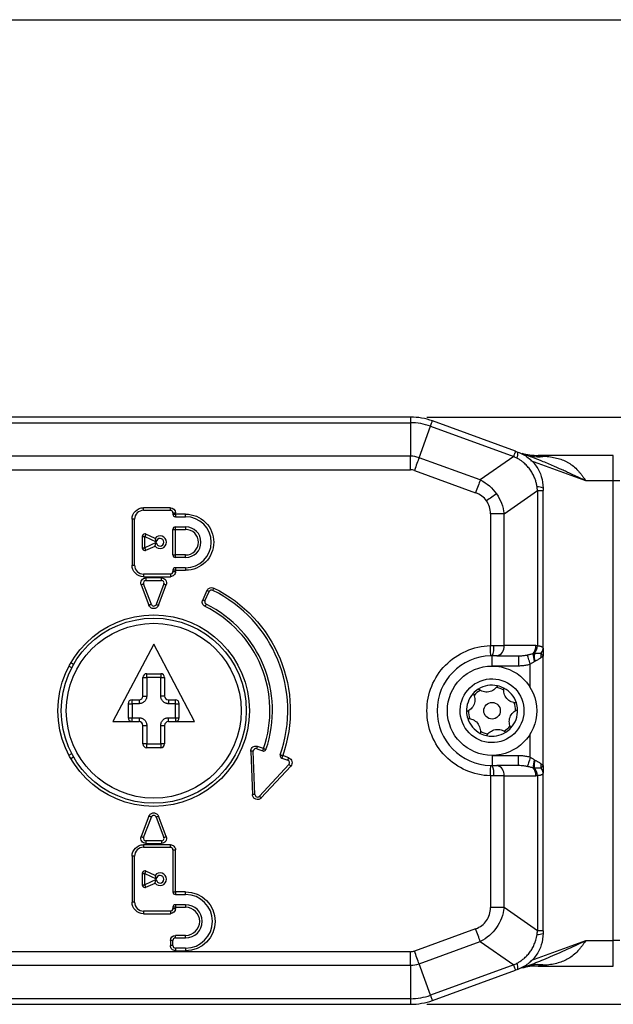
# Model space of a CAD drawing. Header units: millimetres. Extents: x 0 to 559, y 0 to 432.
# Tile 7 of 23: x 140 to 186, y 355 to 432. Entities that reach past the tile are written whole.
import ezdxf

# ---------------------------------------------------------------- set-up
doc = ezdxf.new("R2010")
doc.units = ezdxf.units.MM
doc.layers.add('DIMENSIONS', color=140, linetype='Continuous', lineweight=25)
doc.styles.add('SLDTEXTSTYLE0', font='TXT', dxfattribs={"width": 0.75})
doc.dimstyles.new('SLDDIMSTYLE0', dxfattribs={"dimtxt": 5.5, "dimasz": 3.81, "dimexe": 0, "dimexo": 0.0625, "dimgap": 1.375, "dimtad": 0, "dimtih": 1, "dimtoh": 1, "dimdec": 1, "dimrnd": 1e-09, "dimzin": 4, "dimdsep": 46, "dimtxsty": 'SLDTEXTSTYLE0', "dimsah": 1, "dimcen": 0.09, "dimadec": 0, "dimazin": 1, "dimtfac": 1, "dimtdec": 1, "dimtofl": 0, "dimtmove": 0, "dimatfit": 3, "dimfxl": 0, "dimfrac": 2, "dimtolj": 1, "dimtzin": 12, "dimarcsym": 0})

# ---------------------------------------------------------------- blocks, each defined once
blk = doc.blocks.new('_D_7')
at = {"layer": 'DIMENSIONS'}
for p, q in [((171.393, 400.666), (298.751, 400.666)), ((295.576, 400.666), (295.576, 386.704)), ((288.464, 378.475), (286.788, 378.475)), ((286.788, 378.475), (286.788, 369.744)), ((302.687, 378.475), (304.363, 378.475)), ((304.363, 378.475), (304.363, 369.744)), ((286.788, 369.744), (288.464, 369.744)), ((304.363, 369.744), (302.687, 369.744)), ((295.576, 354.666), (295.576, 368.627)), ((171.393, 354.666), (298.751, 354.666))]:
    blk.add_line(p, q, dxfattribs=at)
for points in [[(295.576, 400.666), (294.989, 396.856), (296.162, 396.856)], [(295.576, 354.666), (296.162, 358.476), (294.989, 358.476)]]:
    blk.add_solid(points, dxfattribs=at)
at = {"layer": 'DIMENSIONS', "char_height": 5.5, "attachment_point": 1, "style": 'SLDTEXTSTYLE0'}
for s, insert in [('46.0', (288.464, 386.682)), ('1.81', (288.464, 376.834))]:
    blk.add_mtext(s, dxfattribs=dict(at, insert=insert))

msp = doc.modelspace()

# ---------------------------------------------------------------- linework, layer by layer
at = {"color": 7, "linetype": 'Continuous'}
msp.add_line((0, 431.8), (558.8, 431.8), dxfattribs=at)
for p, q in [((170.123, 400.666), (76.364, 400.666)), ((170.123, 400.666), (170.123, 400.226)), ((178.354, 397.99), (171.833, 400.364)), ((76.594, 400.226), (170.123, 400.226)), ((170.123, 400.226), (170.123, 397.605)), ((170.786, 397.488), (171.683, 399.951)), ((171.683, 399.951), (178.204, 397.578)), ((170.123, 397.605), (135.883, 397.605)), ((170.123, 396.544), (170.123, 397.605)), ((175.583, 395.742), (170.786, 397.488)), ((178.204, 397.578), (175.583, 395.742)), ((186.004, 397.666), (180.128, 397.666)), ((186.004, 395.666), (186.004, 397.666)), ((136.978, 396.544), (170.123, 396.544)), ((170.423, 396.491), (175.22, 394.745)), ((183.865, 395.666), (179.551, 397.236)), ((186.004, 395.666), (183.865, 395.666)), ((186.004, 359.666), (186.004, 395.666)), ((186.504, 395.666), (186.004, 395.666)), ((177.444, 393.084), (180.065, 394.92)), ((180.065, 394.92), (180.065, 382.756)), ((180.065, 394.92), (180.504, 394.92)), ((180.504, 382.525), (180.504, 394.92)), ((151.304, 393.566), (149.204, 393.566)), ((149.204, 393.366), (149.204, 393.566)), ((151.304, 393.366), (151.304, 393.566)), ((148.304, 392.666), (148.304, 389.066)), ((148.504, 392.666), (148.304, 392.666)), ((148.504, 389.066), (148.504, 392.666)), ((149.204, 393.366), (151.304, 393.366)), ((151.504, 393.166), (151.504, 393.066)), ((151.504, 393.166), (151.704, 393.166)), ((151.504, 393.066), (151.704, 393.066)), ((151.704, 393.066), (151.704, 393.166)), ((152.504, 393.066), (151.704, 393.066)), ((151.704, 393.066), (151.704, 392.866)), ((151.704, 392.866), (152.504, 392.866)), ((152.504, 392.866), (152.504, 393.066)), ((176.383, 393.084), (176.383, 382.764)), ((177.444, 393.084), (176.383, 393.084)), ((177.444, 382.766), (177.444, 393.084)), ((151.504, 389.866), (151.504, 391.866)), ((151.504, 391.866), (151.704, 391.866)), ((151.704, 392.066), (152.504, 392.066)), ((151.704, 391.866), (151.704, 392.066)), ((151.704, 389.866), (151.704, 391.866)), ((151.704, 391.866), (152.504, 391.866)), ((152.504, 392.066), (152.504, 391.866)), ((149.104, 391.316), (149.304, 391.316)), ((149.104, 391.316), (149.104, 390.416)), ((149.304, 390.416), (149.304, 391.316)), ((149.304, 391.316), (150.206, 390.895)), ((150.103, 391.164), (149.389, 391.497)), ((149.104, 390.416), (149.304, 390.416)), ((150.206, 390.836), (149.304, 390.416)), ((149.389, 390.234), (150.103, 390.567)), ((151.504, 389.866), (151.704, 389.866)), ((152.504, 389.866), (151.704, 389.866)), ((151.704, 389.666), (151.704, 389.866)), ((152.504, 389.666), (151.704, 389.666)), ((152.504, 389.666), (152.504, 389.866)), ((148.304, 389.066), (148.504, 389.066)), ((151.704, 388.866), (151.704, 388.666)), ((152.504, 388.866), (151.704, 388.866)), ((152.504, 388.866), (152.504, 388.666)), ((151.304, 388.366), (149.204, 388.366)), ((149.204, 388.366), (149.204, 388.166)), ((149.204, 388.166), (151.304, 388.166)), ((150.614, 388.066), (149.395, 388.066)), ((149.395, 388.066), (149.395, 387.866)), ((150.614, 387.866), (150.614, 388.066)), ((151.304, 388.366), (151.304, 388.166)), ((151.504, 388.666), (151.504, 388.566)), ((151.704, 388.666), (151.504, 388.666)), ((151.504, 388.566), (151.704, 388.566)), ((151.704, 388.566), (151.704, 388.666)), ((151.704, 388.666), (152.504, 388.666)), ((149.021, 387.523), (149.631, 385.923)), ((149.817, 385.994), (149.208, 387.594)), ((149.395, 387.866), (150.614, 387.866)), ((150.801, 387.594), (150.191, 385.994)), ((150.378, 385.923), (150.988, 387.523)), ((154.175, 387.083), (153.837, 386.358)), ((154.018, 386.274), (154.357, 386.999)), ((150.004, 382.866), (146.804, 376.816)), ((153.204, 376.816), (150.004, 382.866)), ((176.643, 382.766), (177.444, 382.766)), ((179.939, 382.766), (177.444, 382.766)), ((176.504, 381.166), (176.504, 381.966)), ((176.878, 381.966), (178.573, 381.966)), ((178.573, 381.966), (178.573, 381.166)), ((180.504, 373.366), (180.504, 381.966)), ((143.581, 381.028), (143.364, 381.153)), ((143.726, 381.291), (143.509, 381.416)), ((178.573, 381.166), (176.504, 381.166)), ((179.504, 379.468), (179.504, 381.307)), ((149.454, 380.566), (150.554, 380.566)), ((149.454, 380.266), (149.454, 380.566)), ((150.554, 380.566), (150.554, 380.266)), ((149.154, 378.816), (149.154, 380.266)), ((149.154, 380.266), (149.454, 380.266)), ((149.454, 380.266), (149.454, 378.816)), ((150.554, 380.266), (149.454, 380.266)), ((150.554, 380.266), (150.854, 380.266)), ((150.554, 378.816), (150.554, 380.266)), ((150.854, 380.266), (150.854, 378.816)), ((149.154, 378.816), (149.454, 378.816)), ((150.854, 378.816), (150.554, 378.816)), ((148.004, 378.216), (148.004, 377.116)), ((148.004, 378.216), (148.304, 378.216)), ((148.304, 378.516), (148.854, 378.516)), ((148.304, 378.216), (148.304, 378.516)), ((148.854, 378.216), (148.304, 378.216)), ((148.304, 378.216), (148.304, 377.116)), ((148.854, 378.516), (148.854, 378.216)), ((151.154, 378.516), (151.704, 378.516)), ((151.154, 378.516), (151.154, 378.216)), ((151.704, 378.216), (151.154, 378.216)), ((151.704, 378.216), (151.704, 378.516)), ((151.704, 378.216), (152.004, 378.216)), ((151.704, 377.116), (151.704, 378.216)), ((152.004, 377.116), (152.004, 378.216)), ((146.804, 376.816), (148.854, 376.816)), ((148.004, 377.116), (148.304, 377.116)), ((148.304, 376.816), (148.304, 377.116)), ((148.304, 377.116), (148.854, 377.116)), ((148.854, 377.116), (148.854, 376.816)), ((149.154, 375.066), (149.154, 376.516)), ((149.154, 376.516), (149.454, 376.516)), ((149.454, 376.516), (149.454, 375.066)), ((150.554, 376.516), (150.854, 376.516)), ((150.554, 375.066), (150.554, 376.516)), ((150.854, 376.516), (150.854, 375.066)), ((151.154, 376.816), (151.154, 377.116)), ((151.154, 377.116), (151.704, 377.116)), ((151.154, 376.816), (153.204, 376.816)), ((151.704, 377.116), (151.704, 376.816)), ((151.704, 377.116), (152.004, 377.116)), ((179.504, 374.024), (179.504, 375.863)), ((149.454, 375.066), (149.154, 375.066)), ((149.454, 374.766), (149.454, 375.066)), ((149.454, 375.066), (150.554, 375.066)), ((150.854, 375.066), (150.554, 375.066)), ((150.554, 375.066), (150.554, 374.766)), ((158.608, 374.702), (158.141, 374.874)), ((143.364, 374.178), (143.581, 374.303)), ((150.554, 374.766), (149.454, 374.766)), ((157.603, 374.483), (157.735, 371.089)), ((157.935, 371.097), (157.803, 374.491)), ((158.072, 374.686), (158.539, 374.514)), ((160.58, 373.973), (160.109, 374.147)), ((176.504, 374.166), (176.504, 373.366)), ((176.504, 374.166), (178.573, 374.166)), ((178.573, 373.366), (178.573, 374.166)), ((143.509, 373.916), (143.726, 374.041)), ((160.588, 373.462), (158.282, 370.969)), ((160.04, 373.96), (160.511, 373.786)), ((178.573, 373.366), (176.878, 373.366)), ((158.429, 370.833), (160.735, 373.327)), ((176.383, 372.567), (176.383, 362.247)), ((177.444, 372.566), (176.643, 372.566)), ((177.444, 362.247), (177.444, 372.566)), ((177.444, 372.566), (179.939, 372.566)), ((180.065, 372.576), (180.065, 360.411)), ((180.504, 360.411), (180.504, 372.806)), ((149.631, 369.408), (149.021, 367.808)), ((149.208, 367.737), (149.817, 369.337)), ((150.191, 369.337), (150.801, 367.737)), ((150.988, 367.808), (150.378, 369.408)), ((151.304, 367.166), (149.204, 367.166)), ((149.204, 367.166), (149.204, 366.966)), ((149.395, 367.466), (149.395, 367.266)), ((150.614, 367.466), (149.395, 367.466)), ((149.395, 367.266), (150.614, 367.266)), ((150.614, 367.466), (150.614, 367.266)), ((151.304, 366.966), (151.304, 367.166)), ((149.204, 366.966), (151.304, 366.966)), ((151.504, 366.766), (151.504, 363.466)), ((151.504, 366.766), (151.704, 366.766)), ((151.704, 363.466), (151.704, 366.766)), ((148.304, 366.266), (148.304, 362.666)), ((148.504, 366.266), (148.304, 366.266)), ((148.504, 362.666), (148.504, 366.266)), ((149.104, 364.916), (149.104, 364.016)), ((149.104, 364.916), (149.304, 364.916)), ((149.304, 364.016), (149.304, 364.916)), ((149.304, 364.916), (150.206, 364.495)), ((150.103, 364.764), (149.389, 365.097)), ((150.206, 364.436), (149.304, 364.016)), ((149.389, 363.834), (150.103, 364.167)), ((149.104, 364.016), (149.304, 364.016)), ((151.504, 363.466), (151.704, 363.466)), ((152.504, 363.466), (151.704, 363.466)), ((151.704, 363.466), (151.704, 363.266)), ((152.504, 363.266), (152.504, 363.466)), ((148.504, 362.666), (148.304, 362.666)), ((151.704, 363.266), (152.504, 363.266)), ((151.304, 361.966), (149.204, 361.966)), ((149.204, 361.966), (149.204, 361.766)), ((149.204, 361.766), (151.304, 361.766)), ((151.304, 361.966), (151.304, 361.766)), ((151.504, 362.266), (151.504, 362.166)), ((151.704, 362.266), (151.504, 362.266)), ((151.504, 362.166), (151.704, 362.166)), ((152.504, 362.466), (151.704, 362.466)), ((151.704, 362.466), (151.704, 362.266)), ((151.704, 362.166), (151.704, 362.266)), ((151.704, 362.266), (152.504, 362.266)), ((152.504, 362.466), (152.504, 362.266)), ((177.444, 362.247), (176.383, 362.247)), ((180.065, 360.411), (177.444, 362.247)), ((175.22, 360.586), (170.423, 358.84)), ((180.504, 360.411), (180.065, 360.411)), ((151.304, 359.666), (151.304, 359.266)), ((151.504, 359.666), (151.304, 359.666)), ((151.504, 359.266), (151.504, 359.666)), ((152.504, 360.066), (151.704, 360.066)), ((151.704, 359.866), (151.704, 360.066)), ((151.704, 359.866), (152.504, 359.866)), ((152.504, 359.866), (152.504, 360.066)), ((170.786, 357.843), (175.583, 359.589)), ((175.583, 359.589), (178.204, 357.754)), ((179.551, 358.095), (183.865, 359.666)), ((183.865, 359.666), (186.004, 359.666)), ((186.004, 357.666), (186.004, 359.666)), ((186.504, 359.666), (186.004, 359.666)), ((170.123, 358.787), (136.978, 358.787)), ((151.504, 359.266), (151.304, 359.266)), ((151.704, 359.066), (151.704, 358.866)), ((152.504, 359.066), (151.704, 359.066)), ((151.704, 358.866), (152.504, 358.866)), ((152.504, 359.066), (152.504, 358.866)), ((170.123, 357.726), (170.123, 358.787)), ((135.883, 357.726), (170.123, 357.726)), ((170.123, 357.726), (170.123, 355.105)), ((171.683, 355.38), (170.786, 357.843)), ((178.204, 357.754), (171.683, 355.38)), ((171.833, 354.967), (178.354, 357.341)), ((180.128, 357.666), (186.004, 357.666)), ((170.123, 355.105), (76.594, 355.105)), ((170.123, 355.105), (170.123, 354.666)), ((76.364, 354.666), (170.123, 354.666))]:
    msp.add_line(p, q)
at = {"flags": 128}
for points in [[(171.683, 399.951), (171.716, 400.044), (171.746, 400.126), (171.772, 400.198), (171.794, 400.257), (171.811, 400.303), (171.823, 400.337), (171.83, 400.357), (171.833, 400.364)], [(170.786, 397.488), (170.749, 397.385), (170.708, 397.274), (170.665, 397.156), (170.62, 397.031), (170.572, 396.9), (170.523, 396.766), (170.474, 396.629), (170.423, 396.491)], [(178.204, 397.578), (178.238, 397.67), (178.268, 397.753), (178.294, 397.824), (178.315, 397.883), (178.332, 397.93), (178.344, 397.963), (178.352, 397.984), (178.354, 397.99)], [(175.583, 395.742), (175.545, 395.64), (175.505, 395.529), (175.462, 395.41), (175.416, 395.285), (175.369, 395.155), (175.32, 395.02), (175.27, 394.884), (175.22, 394.745)], [(176.858, 394.655), (176.774, 394.595), (176.684, 394.533), (176.59, 394.467), (176.493, 394.399), (176.392, 394.328), (176.289, 394.256), (176.184, 394.183), (176.079, 394.109)], [(149.389, 391.497), (149.387, 391.493), (149.382, 391.483), (149.375, 391.466), (149.364, 391.444), (149.351, 391.416), (149.337, 391.385), (149.321, 391.351), (149.304, 391.316)], [(149.389, 390.234), (149.387, 390.238), (149.382, 390.248), (149.375, 390.265), (149.364, 390.287), (149.351, 390.315), (149.337, 390.346), (149.321, 390.38), (149.304, 390.416)], [(149.208, 387.594), (149.204, 387.593), (149.193, 387.589), (149.176, 387.582), (149.153, 387.573), (149.125, 387.563), (149.092, 387.55), (149.057, 387.537), (149.021, 387.523)], [(150.801, 387.594), (150.805, 387.593), (150.815, 387.589), (150.832, 387.582), (150.856, 387.573), (150.884, 387.563), (150.916, 387.55), (150.951, 387.537), (150.988, 387.523)], [(154.626, 387.094), (154.627, 387.097), (154.632, 387.108), (154.641, 387.124), (154.652, 387.146), (154.665, 387.174), (154.68, 387.205), (154.697, 387.238), (154.714, 387.273)], [(154.357, 386.999), (154.353, 387), (154.343, 387.005), (154.326, 387.013), (154.303, 387.024), (154.276, 387.036), (154.245, 387.051), (154.211, 387.067), (154.175, 387.083)], [(149.817, 385.994), (149.814, 385.993), (149.803, 385.989), (149.786, 385.982), (149.763, 385.973), (149.734, 385.963), (149.702, 385.95), (149.667, 385.937), (149.631, 385.923)], [(150.191, 385.994), (150.195, 385.993), (150.205, 385.989), (150.223, 385.982), (150.246, 385.973), (150.274, 385.963), (150.307, 385.95), (150.342, 385.937), (150.378, 385.923)], [(153.837, 386.358), (153.872, 386.342), (153.906, 386.326), (153.938, 386.311), (153.965, 386.298), (153.988, 386.288), (154.005, 386.28), (154.015, 386.275), (154.018, 386.274)], [(154.111, 386.01), (154.11, 386.006), (154.105, 385.996), (154.096, 385.979), (154.085, 385.957), (154.072, 385.93), (154.057, 385.899), (154.04, 385.865), (154.023, 385.83)], [(176.402, 381.964), (176.402, 381.98), (176.401, 382.025), (176.399, 382.099), (176.396, 382.199), (176.394, 382.32), (176.39, 382.458), (176.387, 382.608), (176.383, 382.764)], [(179.504, 381.307), (179.466, 381.428), (179.428, 381.546), (179.392, 381.658), (179.359, 381.761), (179.33, 381.853), (179.305, 381.93), (179.286, 381.992), (179.272, 382.036)], [(158.072, 374.686), (158.073, 374.69), (158.077, 374.701), (158.084, 374.718), (158.092, 374.741), (158.103, 374.77), (158.115, 374.802), (158.128, 374.837), (158.141, 374.874)], [(157.803, 374.491), (157.799, 374.491), (157.788, 374.49), (157.769, 374.49), (157.744, 374.489), (157.714, 374.488), (157.679, 374.486), (157.642, 374.485), (157.603, 374.483)], [(158.539, 374.514), (158.54, 374.518), (158.544, 374.528), (158.551, 374.546), (158.559, 374.569), (158.57, 374.597), (158.582, 374.63), (158.595, 374.665), (158.608, 374.702)], [(158.608, 374.702), (158.645, 374.689), (158.68, 374.677), (158.713, 374.665), (158.742, 374.656), (158.765, 374.647), (158.783, 374.641), (158.794, 374.638), (158.797, 374.636)], [(159.92, 374.213), (159.924, 374.212), (159.935, 374.208), (159.952, 374.202), (159.976, 374.194), (160.004, 374.184), (160.037, 374.172), (160.073, 374.16), (160.109, 374.147)], [(160.109, 374.147), (160.096, 374.111), (160.083, 374.075), (160.071, 374.043), (160.06, 374.015), (160.052, 373.991), (160.045, 373.974), (160.041, 373.963), (160.04, 373.96)], [(160.511, 373.786), (160.512, 373.789), (160.516, 373.8), (160.523, 373.817), (160.531, 373.841), (160.542, 373.869), (160.554, 373.902), (160.567, 373.937), (160.58, 373.973)], [(160.588, 373.462), (160.591, 373.46), (160.6, 373.452), (160.613, 373.439), (160.631, 373.423), (160.654, 373.402), (160.679, 373.378), (160.707, 373.353), (160.735, 373.327)], [(176.383, 372.567), (176.387, 372.723), (176.39, 372.873), (176.394, 373.011), (176.396, 373.133), (176.399, 373.232), (176.401, 373.306), (176.402, 373.351), (176.402, 373.367)], [(179.504, 374.024), (179.466, 373.903), (179.428, 373.785), (179.392, 373.673), (179.359, 373.57), (179.33, 373.479), (179.305, 373.401), (179.286, 373.339), (179.272, 373.295)], [(157.935, 371.097), (157.931, 371.096), (157.92, 371.096), (157.901, 371.095), (157.877, 371.094), (157.846, 371.093), (157.812, 371.092), (157.774, 371.09), (157.735, 371.089)], [(158.282, 370.969), (158.285, 370.966), (158.293, 370.958), (158.306, 370.946), (158.325, 370.929), (158.347, 370.908), (158.372, 370.885), (158.4, 370.859), (158.429, 370.833)], [(149.817, 369.337), (149.814, 369.338), (149.803, 369.342), (149.786, 369.349), (149.763, 369.358), (149.734, 369.368), (149.702, 369.381), (149.667, 369.394), (149.631, 369.408)], [(150.191, 369.337), (150.195, 369.338), (150.205, 369.342), (150.223, 369.349), (150.246, 369.358), (150.274, 369.368), (150.307, 369.381), (150.342, 369.394), (150.378, 369.408)], [(149.021, 367.808), (149.057, 367.794), (149.092, 367.781), (149.125, 367.768), (149.153, 367.758), (149.176, 367.749), (149.193, 367.742), (149.204, 367.738), (149.208, 367.737)], [(150.801, 367.737), (150.805, 367.738), (150.815, 367.742), (150.832, 367.749), (150.856, 367.758), (150.884, 367.768), (150.916, 367.781), (150.951, 367.794), (150.988, 367.808)], [(149.304, 364.916), (149.321, 364.951), (149.337, 364.985), (149.351, 365.016), (149.364, 365.044), (149.375, 365.066), (149.382, 365.083), (149.387, 365.093), (149.389, 365.097)], [(149.389, 363.834), (149.387, 363.838), (149.382, 363.848), (149.375, 363.865), (149.364, 363.887), (149.351, 363.915), (149.337, 363.946), (149.321, 363.98), (149.304, 364.016)], [(175.583, 359.589), (175.545, 359.691), (175.505, 359.803), (175.462, 359.921), (175.416, 360.046), (175.369, 360.177), (175.32, 360.311), (175.27, 360.448), (175.22, 360.586)], [(170.786, 357.843), (170.749, 357.946), (170.708, 358.057), (170.665, 358.175), (170.62, 358.3), (170.572, 358.431), (170.523, 358.565), (170.474, 358.702), (170.423, 358.84)], [(178.354, 357.341), (178.352, 357.347), (178.344, 357.368), (178.332, 357.401), (178.315, 357.448), (178.294, 357.507), (178.268, 357.578), (178.238, 357.661), (178.204, 357.754)], [(171.683, 355.38), (171.716, 355.287), (171.746, 355.205), (171.772, 355.134), (171.794, 355.074), (171.811, 355.028), (171.823, 354.994), (171.83, 354.974), (171.833, 354.967)]]:
    msp.add_lwpolyline(points, dxfattribs=at)
for centre, radius in [((150.004, 377.666), 7.5), ((150.004, 377.666), 7.25), ((150.004, 377.666), 6.85), ((176.504, 377.666), 3.5), ((176.504, 377.666), 0.65)]:
    msp.add_circle(centre, radius)
for centre, radius, start, end in [((170.123, 395.666), 5, 70, 90), ((170.123, 395.666), 4.561, 70, 90), ((170.123, 395.666), 1.939, 70, 90), ((177.562, 397.842), 0.972, 336.32989, 4.99832), ((180.128, 402.666), 5, 254.97555, 270), ((180.139, 400.95), 3.392, 250.26668, 279.5849), ((180.094, 394.227), 0.972, 65.00168, 93.66996), ((149.204, 392.666), 0.7, 90, 180), ((151.304, 393.166), 0.2, 0, 90), ((151.704, 393.066), 0.2, 180, 270), ((152.504, 390.866), 2, 270, 90), ((151.704, 391.866), 0.2, 90, 180), ((152.504, 390.866), 1.2, 270, 90), ((149.304, 391.316), 0.2, 90, 180), ((149.304, 391.316), 0.2, 65, 90), ((150.504, 390.866), 0.5, 216.61844, 143.38156), ((149.304, 390.416), 0.2, 180, 270), ((149.304, 390.416), 0.2, 270, 295), ((151.704, 389.866), 0.2, 180, 270), ((149.204, 389.066), 0.7, 180, 270), ((151.704, 388.666), 0.2, 90, 180), ((151.304, 388.566), 0.2, 270, 0), ((149.395, 387.666), 0.2, 90, 200.86154), ((150.614, 387.666), 0.2, 339.13846, 90), ((154.538, 386.914), 0.2, 63.88739, 155), ((150.004, 377.666), 10.5, 340.80302, 63.88739), ((150.004, 386.066), 0.2, 200.86154, 339.13846), ((154.2, 386.189), 0.2, 155, 243.79368), ((150.004, 377.666), 9.3, 340.99136, 63.79368), ((175.385, 382.572), 1.273, 331.56829, 8.76669), ((176.737, 382.666), 0.714, 281.4217, 8.04949), ((178.987, 382.741), 0.952, 320.91208, 1.50136), ((179.045, 382.82), 1.022, 318.46575, 356.38968), ((179.059, 382.823), 1.02, 318.15794, 356.14794), ((176.504, 377.666), 4.3, 91.3631, 268.6369), ((181.196, 382.05), 1.472, 176.46468, 201.28114), ((181.302, 381.924), 1.508, 171.67275, 195.18334), ((181.288, 381.92), 1.487, 171.3727, 195.15145), ((181.142, 381.954), 0.825, 164.75327, 189.57161), ((180.002, 382.537), 0.502, 313.2523, 358.66568), ((149.454, 380.266), 0.3, 90, 180), ((150.554, 380.266), 0.3, 0, 90), ((176.504, 377.666), 2, 77.7816, 122.44489), ((176.504, 377.666), 2, 62.44489, 77.7816), ((148.854, 378.816), 0.3, 270, 0), ((151.154, 378.816), 0.3, 180, 270), ((176.504, 377.666), 2, 137.7816, 182.44489), ((176.504, 377.666), 2, 122.44489, 137.7816), ((176.504, 377.666), 1.85, 120.46625, 139.76024), ((176.504, 377.666), 1.85, 60.46625, 79.76024), ((176.504, 377.666), 2, 17.7816, 62.44489), ((148.304, 378.216), 0.3, 90, 180), ((151.704, 378.216), 0.3, 0, 90), ((176.504, 377.666), 1.85, 0.46625, 19.76024), ((176.504, 377.666), 2, 2.44489, 17.7816), ((176.504, 377.666), 2, 182.44489, 197.7816), ((176.504, 377.666), 1.85, 180.46625, 199.76024), ((176.504, 377.666), 2, 317.7816, 2.44489), ((148.304, 377.116), 0.3, 180, 270), ((148.854, 376.516), 0.3, 0, 90), ((151.154, 376.516), 0.3, 90, 180), ((151.704, 377.116), 0.3, 270, 0), ((176.504, 377.666), 2, 197.7816, 242.44489), ((176.504, 377.666), 1.85, 300.46625, 319.76024), ((176.504, 377.666), 2, 242.44489, 257.7816), ((176.504, 377.666), 1.85, 240.46625, 259.76024), ((176.504, 377.666), 2, 257.7816, 302.44489), ((176.504, 377.666), 2, 302.44489, 317.7816), ((149.454, 375.066), 0.3, 180, 270), ((150.554, 375.066), 0.3, 270, 0), ((158.003, 374.499), 0.2, 69.73201, 182.23201), ((158.608, 374.702), 0.2, 249.73201, 270), ((158.608, 374.702), 0.2, 270, 340.99136), ((160.109, 374.147), 0.2, 160.80302, 249.73201), ((160.442, 373.598), 0.2, 317.23201, 69.73201), ((175.385, 372.76), 1.273, 351.23331, 28.43171), ((176.737, 372.666), 0.714, 351.95051, 78.5783), ((181.196, 373.282), 1.472, 158.71886, 183.53532), ((181.302, 373.408), 1.508, 164.81666, 188.32725), ((181.288, 373.411), 1.487, 164.84855, 188.6273), ((181.142, 373.377), 0.825, 170.42839, 195.24673), ((178.987, 372.591), 0.952, 358.49864, 39.08792), ((179.045, 372.511), 1.022, 3.61032, 41.53425), ((179.059, 372.508), 1.02, 3.85202, 41.84206), ((180.002, 372.794), 0.502, 1.33432, 46.7477), ((158.135, 371.104), 0.2, 182.23201, 317.23201), ((150.004, 369.266), 0.2, 20.86154, 159.13846), ((149.395, 367.666), 0.2, 159.13846, 270), ((150.614, 367.666), 0.2, 270, 20.86154), ((149.204, 366.266), 0.7, 90, 180), ((151.304, 366.766), 0.2, 0, 90), ((149.304, 364.916), 0.2, 90, 180), ((149.304, 364.916), 0.2, 65, 90), ((150.504, 364.466), 0.5, 216.61844, 143.38156), ((149.304, 364.016), 0.2, 180, 270), ((149.304, 364.016), 0.2, 270, 295), ((151.704, 363.466), 0.2, 180, 270), ((149.204, 362.666), 0.7, 180, 270), ((152.504, 361.166), 2.1, 270, 90), ((151.304, 362.166), 0.2, 270, 0), ((151.704, 362.266), 0.2, 90, 180), ((152.504, 361.166), 1.3, 270, 90), ((180.094, 361.105), 0.972, 266.33004, 294.99832), ((151.704, 359.666), 0.2, 90, 180), ((151.704, 359.266), 0.2, 180, 270), ((170.123, 359.666), 1.939, 270, 290), ((177.562, 357.489), 0.972, 355.00168, 23.67011), ((180.128, 352.666), 5, 90, 105.02516), ((180.139, 354.381), 3.392, 80.4153, 109.73326), ((170.123, 359.666), 4.561, 270, 290), ((170.123, 359.666), 5, 270, 290)]:
    msp.add_arc(centre, radius, start, end)
for points, knots in [([(178.452, 397.452), (178.411, 397.473), (178.328, 397.515), (178.245, 397.557), (178.204, 397.578)], [0, 0, 0, 0, 0.503039, 1, 1, 1, 1]), ([(180.032, 395.196), (180.025, 395.242), (180.012, 395.333), (179.983, 395.471), (179.947, 395.609), (179.903, 395.748), (179.828, 395.951), (179.705, 396.213), (179.517, 396.518), (179.294, 396.799), (179.068, 397.026), (178.852, 397.203), (178.656, 397.34), (178.52, 397.415), (178.452, 397.452)], [0, 0, 0, 0, 0.048138, 0.0972, 0.147262, 0.198392, 0.250659, 0.374598, 0.500445, 0.626259, 0.750188, 0.836359, 0.919522, 1, 1, 1, 1]), ([(178.53, 397.926), (178.82, 397.821), (179.086, 397.675), (179.574, 397.301), (179.786, 397.079), (180.05, 396.703), (180.129, 396.569), (180.263, 396.295), (180.32, 396.154), (180.457, 395.718), (180.504, 395.408), (180.504, 395.107)], [0, 0, 0, 0, 0.25, 0.25, 0.5, 0.5, 0.625, 0.625, 0.75, 0.75, 1, 1, 1, 1]), ([(183.865, 395.666), (183.682, 395.752), (183.339, 395.914), (182.858, 396.139), (182.445, 396.33), (182.1, 396.487), (181.824, 396.612), (181.615, 396.704), (181.187, 396.892), (180.555, 397.159), (179.735, 397.484), (179.227, 397.672), (178.994, 397.758)], [0, 0, 0, 0, 0.114186, 0.21412, 0.299803, 0.371233, 0.428413, 0.47134, 0.500016, 0.693018, 0.859679, 1, 1, 1, 1]), ([(180.128, 397.666), (180.129, 397.665), (180.131, 397.665), (180.147, 397.664), (180.171, 397.661), (180.205, 397.658), (180.248, 397.653), (180.301, 397.648), (180.363, 397.641), (180.435, 397.634), (180.516, 397.625), (180.607, 397.616), (180.671, 397.609), (180.704, 397.606)], [0, 0, 0, 0, 0.056429, 0.115415, 0.179164, 0.249432, 0.327539, 0.414447, 0.510857, 0.617281, 0.734098, 0.861598, 1, 1, 1, 1]), ([(180.704, 397.606), (180.791, 397.596), (180.962, 397.577), (181.21, 397.537), (181.449, 397.489), (181.678, 397.431), (181.897, 397.363), (182.106, 397.283), (182.305, 397.193), (182.566, 397.051), (182.883, 396.829), (183.174, 396.55), (183.396, 396.295), (183.547, 396.104), (183.704, 395.891), (183.805, 395.749), (183.865, 395.666)], [0, 0, 0, 0, 0.067595, 0.13356, 0.197965, 0.260887, 0.322407, 0.38261, 0.441591, 0.499448, 0.62227, 0.749263, 0.80912, 0.874649, 0.927046, 1, 1, 1, 1]), ([(180.065, 394.92), (180.06, 394.965), (180.049, 395.058), (180.037, 395.15), (180.032, 395.196)], [0, 0, 0, 0, 0.496961, 1, 1, 1, 1]), ([(148.304, 392.666), (148.304, 392.904), (148.399, 393.133), (148.737, 393.471), (148.966, 393.566), (149.204, 393.566)], [0, 0, 0, 0, 0.5, 0.5, 1, 1, 1, 1]), ([(152.504, 393.066), (153.088, 393.066), (153.647, 392.834), (154.473, 392.009), (154.704, 391.449), (154.704, 390.282), (154.473, 389.722), (153.647, 388.897), (153.088, 388.666), (152.504, 388.666)], [0, 0, 0, 0, 0.25, 0.25, 0.5, 0.5, 0.75, 0.75, 1, 1, 1, 1]), ([(152.504, 389.866), (152.77, 389.866), (153.024, 389.971), (153.399, 390.346), (153.504, 390.6), (153.504, 391.131), (153.399, 391.385), (153.024, 391.76), (152.77, 391.866), (152.504, 391.866)], [0, 0, 0, 0, 0.25, 0.25, 0.5, 0.5, 0.75, 0.75, 1, 1, 1, 1]), ([(150.103, 391.164), (150.103, 391.163), (150.104, 391.161), (150.108, 391.147), (150.113, 391.126), (150.121, 391.099), (150.136, 391.052), (150.161, 390.981), (150.191, 390.924), (150.206, 390.895)], [0, 0, 0, 0, 0.098956, 0.19707, 0.296237, 0.397724, 0.50206, 0.753392, 1, 1, 1, 1]), ([(150.504, 391.166), (150.43, 391.166), (150.358, 391.138), (150.248, 391.038), (150.213, 390.969), (150.206, 390.895)], [0, 0, 0, 0, 0.5, 0.5, 1, 1, 1, 1]), ([(150.504, 390.566), (150.67, 390.566), (150.804, 390.7), (150.804, 391.031), (150.67, 391.166), (150.504, 391.166)], [0, 0, 0, 0, 0.5, 0.5, 1, 1, 1, 1]), ([(150.103, 390.567), (150.103, 390.568), (150.104, 390.57), (150.107, 390.583), (150.112, 390.603), (150.12, 390.63), (150.135, 390.677), (150.16, 390.748), (150.19, 390.806), (150.206, 390.836)], [0, 0, 0, 0, 0.093176, 0.188184, 0.2869, 0.391003, 0.501925, 0.739417, 1, 1, 1, 1]), ([(150.206, 390.836), (150.213, 390.762), (150.248, 390.693), (150.358, 390.593), (150.43, 390.566), (150.504, 390.566)], [0, 0, 0, 0, 0.5, 0.5, 1, 1, 1, 1]), ([(149.204, 388.166), (148.966, 388.166), (148.737, 388.26), (148.399, 388.598), (148.304, 388.827), (148.304, 389.066)], [0, 0, 0, 0, 0.5, 0.5, 1, 1, 1, 1]), ([(149.021, 387.523), (148.974, 387.646), (148.991, 387.784), (149.14, 388.001), (149.263, 388.066), (149.395, 388.066)], [0, 0, 0, 0, 0.5, 0.5, 1, 1, 1, 1]), ([(150.614, 388.066), (150.746, 388.066), (150.869, 388.001), (151.018, 387.784), (151.035, 387.646), (150.988, 387.523)], [0, 0, 0, 0, 0.5, 0.5, 1, 1, 1, 1]), ([(151.704, 388.566), (151.704, 388.459), (151.662, 388.358), (151.512, 388.208), (151.41, 388.166), (151.304, 388.166)], [0, 0, 0, 0, 0.5, 0.5, 1, 1, 1, 1]), ([(154.175, 387.083), (154.207, 387.152), (154.259, 387.211), (154.387, 387.293), (154.462, 387.314), (154.538, 387.314)], [0, 0, 0, 0, 0.5, 0.5, 1, 1, 1, 1]), ([(154.714, 387.273), (157.062, 386.123), (158.907, 384.152), (160.895, 379.315), (160.969, 376.616), (160.109, 374.147)], [0, 0, 0, 0, 0.5, 0.5, 1, 1, 1, 1]), ([(150.378, 385.923), (150.349, 385.847), (150.298, 385.782), (150.165, 385.69), (150.085, 385.666), (149.923, 385.666), (149.844, 385.69), (149.711, 385.782), (149.659, 385.847), (149.631, 385.923)], [0, 0, 0, 0, 0.25, 0.25, 0.5, 0.5, 0.75, 0.75, 1, 1, 1, 1]), ([(154.023, 385.83), (153.929, 385.876), (153.857, 385.958), (153.788, 386.155), (153.793, 386.263), (153.837, 386.358)], [0, 0, 0, 0, 0.5, 0.5, 1, 1, 1, 1]), ([(158.608, 374.702), (159.33, 376.797), (159.262, 379.083), (157.574, 383.181), (156.011, 384.852), (154.023, 385.83)], [0, 0, 0, 0, 0.5, 0.5, 1, 1, 1, 1]), ([(176.383, 372.567), (175.052, 372.599), (173.786, 373.15), (171.925, 375.055), (171.404, 376.334), (171.404, 378.997), (171.925, 380.276), (173.786, 382.181), (175.052, 382.732), (176.383, 382.764)], [0, 0, 0, 0, 0.25, 0.25, 0.5, 0.5, 0.75, 0.75, 1, 1, 1, 1]), ([(180.076, 382.755), (180.102, 382.752), (180.155, 382.748), (180.224, 382.738), (180.285, 382.726), (180.337, 382.712), (180.381, 382.696), (180.417, 382.678), (180.446, 382.658), (180.469, 382.636), (180.486, 382.611), (180.497, 382.585), (180.503, 382.557), (180.504, 382.536), (180.504, 382.525)], [0, 0, 0, 0, 0.098337, 0.193768, 0.286337, 0.376089, 0.463074, 0.54735, 0.628976, 0.708022, 0.784561, 0.858675, 0.930455, 1, 1, 1, 1]), ([(178.573, 381.966), (178.633, 381.966), (178.748, 381.968), (178.908, 381.98), (179.048, 381.997), (179.167, 382.015), (179.239, 382.03), (179.272, 382.036)], [0, 0, 0, 0, 0.257832, 0.486742, 0.686734, 0.857815, 1, 1, 1, 1]), ([(179.272, 382.036), (179.31, 382.045), (179.387, 382.062), (179.5, 382.088), (179.614, 382.115), (179.688, 382.132), (179.726, 382.14)], [0, 0, 0, 0, 0.240423, 0.48683, 0.739833, 1, 1, 1, 1]), ([(179.726, 382.14), (179.74, 382.141), (179.768, 382.144), (179.796, 382.143), (179.81, 382.142)], [0, 0, 0, 0, 0.5107131, 1, 1, 1, 1]), ([(179.818, 382.143), (179.848, 382.147), (179.907, 382.155), (179.987, 382.164), (180.058, 382.17), (180.12, 382.174), (180.174, 382.177), (180.22, 382.177), (180.259, 382.177), (180.293, 382.175), (180.322, 382.173), (180.338, 382.172), (180.346, 382.171)], [0, 0, 0, 0, 0.132987, 0.258995, 0.37753, 0.488217, 0.591157, 0.686946, 0.775652, 0.857327, 0.93206, 1, 1, 1, 1]), ([(180.329, 381.817), (180.311, 381.802), (180.273, 381.77), (180.201, 381.719), (180.108, 381.662), (179.992, 381.599), (179.901, 381.555), (179.853, 381.531)], [0, 0, 0, 0, 0.147036, 0.320545, 0.520541, 0.747026, 1, 1, 1, 1]), ([(180.504, 381.966), (180.503, 381.959), (180.502, 381.947), (180.49, 381.931), (180.475, 381.917), (180.452, 381.898), (180.417, 381.875), (180.37, 381.849), (180.341, 381.826), (180.329, 381.817)], [0, 0, 0, 0, 0.1597965, 0.2963632, 0.4096964, 0.499796, 0.7191258, 0.8856135, 1, 1, 1, 1]), ([(180.346, 382.171), (180.349, 382.161), (180.355, 382.14), (180.372, 382.113), (180.392, 382.086), (180.42, 382.06), (180.459, 382.03), (180.488, 382.004), (180.5, 381.985), (180.503, 381.975), (180.504, 381.97), (180.504, 381.968), (180.504, 381.968), (180.504, 381.968), (180.504, 381.968), (180.504, 381.968), (180.504, 381.968), (180.504, 381.968), (180.504, 381.968), (180.504, 381.968), (180.504, 381.968), (180.504, 381.968), (180.504, 381.968), (180.504, 381.968), (180.504, 381.967), (180.504, 381.967), (180.504, 381.967), (180.504, 381.967), (180.504, 381.967), (180.504, 381.967), (180.504, 381.967), (180.504, 381.967), (180.504, 381.967), (180.504, 381.967), (180.504, 381.967), (180.504, 381.967), (180.504, 381.967), (180.504, 381.967), (180.504, 381.967), (180.504, 381.967), (180.504, 381.967), (180.504, 381.967), (180.504, 381.967), (180.504, 381.967), (180.504, 381.967), (180.504, 381.967), (180.504, 381.967), (180.504, 381.967), (180.504, 381.967), (180.504, 381.967), (180.504, 381.967), (180.504, 381.967), (180.504, 381.967), (180.504, 381.967), (180.504, 381.967), (180.504, 381.967), (180.504, 381.967), (180.504, 381.967), (180.504, 381.967), (180.504, 381.967), (180.504, 381.967), (180.504, 381.967), (180.504, 381.967), (180.504, 381.967), (180.504, 381.967), (180.504, 381.967), (180.504, 381.967), (180.504, 381.967), (180.504, 381.967), (180.504, 381.967), (180.504, 381.967), (180.504, 381.967), (180.504, 381.967), (180.504, 381.967), (180.504, 381.967), (180.504, 381.967), (180.504, 381.967), (180.504, 381.967), (180.504, 381.967), (180.504, 381.967), (180.504, 381.967), (180.504, 381.967), (180.504, 381.967), (180.504, 381.967), (180.504, 381.967), (180.504, 381.967), (180.504, 381.967), (180.504, 381.967), (180.504, 381.967), (180.504, 381.967), (180.504, 381.966), (180.504, 381.966), (180.504, 381.966)], [0, 0, 0, 0, 0.07353, 0.155809, 0.249889, 0.352092, 0.499748, 0.750384, 0.875493, 0.937836, 0.968942, 0.984487, 0.984547, 0.984608, 0.984669, 0.984729, 0.98479, 0.98485, 0.984911, 0.984972, 0.985032, 0.985093, 0.985153, 0.985214, 0.985275, 0.985335, 0.985396, 0.985457, 0.985517, 0.985578, 0.985638, 0.985699, 0.98576, 0.98582, 0.985881, 0.985941, 0.986002, 0.986063, 0.986123, 0.986184, 0.986244, 0.986305, 0.986366, 0.986426, 0.986487, 0.986548, 0.986608, 0.986669, 0.986729, 0.98679, 0.986851, 0.986911, 0.986972, 0.987032, 0.987093, 0.987154, 0.987214, 0.987275, 0.987335, 0.987396, 0.987457, 0.987517, 0.987578, 0.987638, 0.987699, 0.98776, 0.98782, 0.987881, 0.987941, 0.988002, 0.988063, 0.988123, 0.988184, 0.988245, 0.988305, 0.988366, 0.988426, 0.988487, 0.988548, 0.988608, 0.988669, 0.988729, 0.98879, 0.988851, 0.988911, 0.988972, 0.989023, 0.989093, 0.989335, 0.990305, 0.992244, 1, 1, 1, 1]), ([(180.504, 382.525), (180.504, 382.449), (180.504, 382.36), (180.504, 382.169), (180.504, 382.067), (180.504, 381.966)], [0, 0, 0, 0, 0.5, 0.5, 1, 1, 1, 1]), ([(179.504, 381.307), (179.455, 381.292), (179.355, 381.262), (179.203, 381.227), (179.049, 381.2), (178.893, 381.18), (178.734, 381.168), (178.627, 381.166), (178.573, 381.166)], [0, 0, 0, 0, 0.1643, 0.328943, 0.494388, 0.661088, 0.829482, 1, 1, 1, 1]), ([(179.824, 381.515), (179.81, 381.506), (179.759, 381.471), (179.677, 381.416), (179.585, 381.355), (179.529, 381.322), (179.504, 381.307)], [0, 0, 0, 0, 0.134215, 0.499937, 0.774624, 1, 1, 1, 1]), ([(176.943, 375.204), (175.585, 374.962), (174.285, 375.868), (173.801, 378.585), (174.707, 379.884), (176.065, 380.127)], [0, 0, 0, 0, 0.5, 0.5, 1, 1, 1, 1]), ([(176.928, 379.62), (176.858, 379.502), (176.764, 379.397), (176.531, 379.23), (176.391, 379.169), (176.091, 379.115), (175.939, 379.124), (175.662, 379.2), (175.538, 379.266), (175.431, 379.353)], [0, 0, 0, 0, 0.25, 0.25, 0.5, 0.5, 0.75, 0.75, 1, 1, 1, 1]), ([(176.065, 380.127), (176.718, 380.243), (177.39, 380.095), (178.478, 379.337), (178.849, 378.757), (179.082, 377.452), (178.934, 376.78), (178.176, 375.692), (177.596, 375.321), (176.943, 375.204)], [0, 0, 0, 0, 0.25, 0.25, 0.5, 0.5, 0.75, 0.75, 1, 1, 1, 1]), ([(149.454, 378.816), (149.453, 378.79), (149.452, 378.74), (149.437, 378.666), (149.409, 378.579), (149.36, 378.484), (149.282, 378.389), (149.186, 378.31), (149.08, 378.256), (148.968, 378.222), (148.892, 378.218), (148.854, 378.216)], [0, 0, 0, 0, 0.08014, 0.159766, 0.240153, 0.369839, 0.500093, 0.629779, 0.760034, 0.879879, 1, 1, 1, 1]), ([(151.154, 378.216), (151.129, 378.216), (151.079, 378.218), (151.005, 378.233), (150.918, 378.261), (150.823, 378.31), (150.727, 378.388), (150.649, 378.484), (150.594, 378.59), (150.56, 378.702), (150.556, 378.778), (150.554, 378.816)], [0, 0, 0, 0, 0.0801404, 0.1597659, 0.240153, 0.3698387, 0.5000935, 0.6297794, 0.7600344, 0.8798785, 1, 1, 1, 1]), ([(175.023, 379.009), (175.091, 378.89), (175.135, 378.756), (175.163, 378.471), (175.145, 378.319), (175.044, 378.036), (174.959, 377.906), (174.755, 377.704), (174.635, 377.629), (174.506, 377.58)], [0, 0, 0, 0, 0.25, 0.25, 0.5, 0.5, 0.75, 0.75, 1, 1, 1, 1]), ([(178.409, 378.276), (178.272, 378.277), (178.134, 378.306), (177.873, 378.425), (177.75, 378.516), (177.556, 378.745), (177.485, 378.884), (177.413, 379.162), (177.407, 379.303), (177.43, 379.439)], [0, 0, 0, 0, 0.25, 0.25, 0.5, 0.5, 0.75, 0.75, 1, 1, 1, 1]), ([(177.986, 376.322), (177.918, 376.441), (177.874, 376.575), (177.846, 376.86), (177.863, 377.012), (177.965, 377.295), (178.05, 377.425), (178.254, 377.627), (178.374, 377.702), (178.503, 377.751)], [0, 0, 0, 0, 0.25, 0.25, 0.5, 0.5, 0.75, 0.75, 1, 1, 1, 1]), ([(148.854, 377.116), (148.88, 377.115), (148.93, 377.113), (149.004, 377.098), (149.091, 377.07), (149.186, 377.021), (149.281, 376.943), (149.36, 376.847), (149.414, 376.741), (149.448, 376.629), (149.452, 376.553), (149.454, 376.516)], [0, 0, 0, 0, 0.08014, 0.159766, 0.240153, 0.369839, 0.500093, 0.629779, 0.760034, 0.879879, 1, 1, 1, 1]), ([(150.554, 376.516), (150.555, 376.541), (150.557, 376.591), (150.572, 376.665), (150.6, 376.752), (150.649, 376.847), (150.727, 376.943), (150.822, 377.021), (150.929, 377.075), (151.041, 377.11), (151.117, 377.114), (151.154, 377.116)], [0, 0, 0, 0, 0.08014, 0.159766, 0.240153, 0.369839, 0.500093, 0.629779, 0.760034, 0.879879, 1, 1, 1, 1]), ([(174.6, 377.055), (174.737, 377.054), (174.875, 377.025), (175.136, 376.906), (175.259, 376.815), (175.453, 376.586), (175.523, 376.447), (175.596, 376.17), (175.601, 376.028), (175.579, 375.892)], [0, 0, 0, 0, 0.25, 0.25, 0.5, 0.5, 0.75, 0.75, 1, 1, 1, 1]), ([(176.081, 375.711), (176.151, 375.829), (176.245, 375.934), (176.478, 376.101), (176.617, 376.162), (176.918, 376.216), (177.07, 376.207), (177.347, 376.131), (177.471, 376.065), (177.577, 375.978)], [0, 0, 0, 0, 0.25, 0.25, 0.5, 0.5, 0.75, 0.75, 1, 1, 1, 1]), ([(157.603, 374.483), (157.599, 374.592), (157.639, 374.698), (157.79, 374.854), (157.894, 374.899), (158.003, 374.899)], [0, 0, 0, 0, 0.5, 0.5, 1, 1, 1, 1]), ([(178.573, 374.166), (178.627, 374.165), (178.734, 374.163), (178.893, 374.151), (179.049, 374.132), (179.203, 374.104), (179.355, 374.069), (179.455, 374.039), (179.504, 374.024)], [0, 0, 0, 0, 0.1705181, 0.3389124, 0.5056115, 0.6710569, 0.8357003, 1, 1, 1, 1]), ([(160.58, 373.973), (160.705, 373.927), (160.799, 373.821), (160.862, 373.561), (160.826, 373.425), (160.735, 373.327)], [0, 0, 0, 0, 0.5, 0.5, 1, 1, 1, 1]), ([(179.272, 373.295), (179.23, 373.303), (179.135, 373.322), (178.977, 373.344), (178.786, 373.362), (178.647, 373.364), (178.573, 373.366)], [0, 0, 0, 0, 0.182248, 0.409652, 0.682233, 1, 1, 1, 1]), ([(179.504, 374.024), (179.529, 374.009), (179.585, 373.976), (179.677, 373.915), (179.759, 373.861), (179.81, 373.825), (179.824, 373.816)], [0, 0, 0, 0, 0.2253701, 0.5000631, 0.8658636, 1, 1, 1, 1]), ([(179.853, 373.8), (179.884, 373.785), (179.943, 373.756), (180.025, 373.714), (180.097, 373.675), (180.159, 373.638), (180.213, 373.603), (180.258, 373.572), (180.297, 373.542), (180.318, 373.523), (180.329, 373.514)], [0, 0, 0, 0, 0.161242, 0.312126, 0.452652, 0.582821, 0.702637, 0.812102, 0.911221, 1, 1, 1, 1]), ([(180.329, 373.514), (180.337, 373.508), (180.357, 373.492), (180.39, 373.472), (180.427, 373.449), (180.462, 373.425), (180.496, 373.397), (180.501, 373.377), (180.504, 373.366)], [0, 0, 0, 0, 0.080999, 0.191139, 0.33088, 0.500432, 0.703846, 1, 1, 1, 1]), ([(180.504, 373.366), (180.504, 373.349), (180.493, 373.33), (180.461, 373.293), (180.44, 373.274), (180.385, 373.222), (180.357, 373.19), (180.346, 373.16)], [0, 0, 0, 0, 0.25, 0.25, 0.5, 0.5, 1, 1, 1, 1]), ([(180.504, 373.366), (180.504, 373.264), (180.504, 373.162), (180.504, 372.971), (180.504, 372.883), (180.504, 372.806)], [0, 0, 0, 0, 0.5, 0.5, 1, 1, 1, 1]), ([(179.726, 373.191), (179.688, 373.199), (179.614, 373.216), (179.5, 373.243), (179.387, 373.27), (179.31, 373.286), (179.272, 373.295)], [0, 0, 0, 0, 0.260167, 0.51317, 0.759577, 1, 1, 1, 1]), ([(179.81, 373.189), (179.797, 373.189), (179.769, 373.188), (179.74, 373.19), (179.726, 373.191)], [0, 0, 0, 0, 0.48098, 1, 1, 1, 1]), ([(180.346, 373.16), (180.329, 373.159), (180.292, 373.155), (180.218, 373.153), (180.118, 373.156), (179.985, 373.167), (179.876, 373.181), (179.818, 373.188)], [0, 0, 0, 0, 0.142728, 0.313153, 0.511897, 0.741095, 1, 1, 1, 1]), ([(180.504, 372.806), (180.504, 372.792), (180.502, 372.764), (180.49, 372.728), (180.47, 372.695), (180.438, 372.666), (180.394, 372.64), (180.337, 372.618), (180.266, 372.601), (180.18, 372.586), (180.111, 372.58), (180.076, 372.576)], [0, 0, 0, 0, 0.093222, 0.190476, 0.291987, 0.397953, 0.508548, 0.623923, 0.744213, 0.869538, 1, 1, 1, 1]), ([(158.429, 370.833), (158.375, 370.775), (158.305, 370.734), (158.151, 370.697), (158.071, 370.702), (157.922, 370.756), (157.858, 370.805), (157.765, 370.933), (157.738, 371.01), (157.735, 371.089)], [0, 0, 0, 0, 0.25, 0.25, 0.5, 0.5, 0.75, 0.75, 1, 1, 1, 1]), ([(149.631, 369.408), (149.659, 369.484), (149.711, 369.549), (149.844, 369.641), (149.923, 369.666), (150.004, 369.666)], [0, 0, 0, 0, 0.5, 0.5, 1, 1, 1, 1]), ([(150.004, 369.666), (150.085, 369.666), (150.165, 369.641), (150.298, 369.549), (150.349, 369.484), (150.378, 369.408)], [0, 0, 0, 0, 0.5, 0.5, 1, 1, 1, 1]), ([(149.395, 367.266), (149.263, 367.266), (149.14, 367.33), (148.991, 367.547), (148.974, 367.685), (149.021, 367.808)], [0, 0, 0, 0, 0.5, 0.5, 1, 1, 1, 1]), ([(150.988, 367.808), (151.035, 367.685), (151.018, 367.547), (150.869, 367.33), (150.746, 367.266), (150.614, 367.266)], [0, 0, 0, 0, 0.5, 0.5, 1, 1, 1, 1]), ([(151.304, 367.166), (151.41, 367.166), (151.512, 367.123), (151.662, 366.973), (151.704, 366.872), (151.704, 366.766)], [0, 0, 0, 0, 0.5, 0.5, 1, 1, 1, 1]), ([(150.103, 364.764), (150.103, 364.763), (150.104, 364.761), (150.108, 364.747), (150.113, 364.726), (150.121, 364.699), (150.136, 364.652), (150.161, 364.581), (150.191, 364.524), (150.206, 364.495)], [0, 0, 0, 0, 0.098956, 0.19707, 0.296237, 0.397724, 0.50206, 0.753392, 1, 1, 1, 1]), ([(150.103, 364.167), (150.103, 364.168), (150.104, 364.17), (150.107, 364.183), (150.112, 364.203), (150.12, 364.23), (150.135, 364.277), (150.16, 364.348), (150.19, 364.406), (150.206, 364.436)], [0, 0, 0, 0, 0.0931763, 0.1881838, 0.2869002, 0.3910029, 0.5019249, 0.7394173, 1, 1, 1, 1]), ([(150.504, 364.766), (150.43, 364.766), (150.358, 364.738), (150.248, 364.638), (150.213, 364.569), (150.206, 364.495)], [0, 0, 0, 0, 0.5, 0.5, 1, 1, 1, 1]), ([(150.206, 364.436), (150.213, 364.362), (150.248, 364.293), (150.358, 364.193), (150.43, 364.166), (150.504, 364.166)], [0, 0, 0, 0, 0.5, 0.5, 1, 1, 1, 1]), ([(150.504, 364.166), (150.67, 364.166), (150.804, 364.3), (150.804, 364.631), (150.67, 364.766), (150.504, 364.766)], [0, 0, 0, 0, 0.5, 0.5, 1, 1, 1, 1]), ([(152.504, 363.466), (153.774, 363.466), (154.804, 362.435), (154.804, 359.896), (153.774, 358.866), (152.504, 358.866)], [0, 0, 0, 0, 0.5, 0.5, 1, 1, 1, 1]), ([(149.204, 361.766), (148.966, 361.766), (148.737, 361.86), (148.399, 362.198), (148.304, 362.427), (148.304, 362.666)], [0, 0, 0, 0, 0.5, 0.5, 1, 1, 1, 1]), ([(152.504, 360.066), (153.111, 360.066), (153.604, 360.558), (153.604, 361.773), (153.111, 362.266), (152.504, 362.266)], [0, 0, 0, 0, 0.5, 0.5, 1, 1, 1, 1]), ([(175.22, 360.586), (175.585, 360.719), (175.88, 360.937), (176.279, 361.507), (176.383, 361.858), (176.383, 362.247)], [0, 0, 0, 0, 0.5, 0.5, 1, 1, 1, 1]), ([(177.444, 362.247), (177.378, 361.671), (177.177, 361.133), (176.538, 360.22), (176.101, 359.848), (175.583, 359.589)], [0, 0, 0, 0, 0.5, 0.5, 1, 1, 1, 1]), ([(180.504, 360.224), (180.504, 359.916), (180.458, 359.616), (180.273, 359.03), (180.138, 358.754), (179.874, 358.378), (179.776, 358.258), (179.564, 358.038), (179.451, 357.936), (179.088, 357.658), (178.813, 357.508), (178.53, 357.405)], [0, 0, 0, 0, 0.25, 0.25, 0.5, 0.5, 0.625, 0.625, 0.75, 0.75, 1, 1, 1, 1]), ([(180.032, 360.135), (180.037, 360.181), (180.049, 360.274), (180.06, 360.366), (180.065, 360.411)], [0, 0, 0, 0, 0.503039, 1, 1, 1, 1]), ([(178.452, 357.88), (178.493, 357.901), (178.574, 357.945), (178.694, 358.019), (178.811, 358.1), (178.927, 358.189), (179.092, 358.329), (179.296, 358.534), (179.518, 358.815), (179.707, 359.121), (179.843, 359.411), (179.935, 359.675), (179.996, 359.905), (180.02, 360.059), (180.032, 360.135)], [0, 0, 0, 0, 0.048138, 0.0972, 0.147262, 0.198392, 0.250659, 0.374598, 0.500445, 0.626259, 0.750188, 0.836359, 0.919522, 1, 1, 1, 1]), ([(178.994, 357.574), (179.164, 357.636), (179.53, 357.77), (180.11, 357.995), (180.76, 358.258), (181.479, 358.565), (182.523, 359.033), (183.324, 359.411), (183.865, 359.666)], [0, 0, 0, 0, 0.102771, 0.220362, 0.352773, 0.500007, 0.662705, 1, 1, 1, 1]), ([(183.865, 359.666), (183.834, 359.623), (183.777, 359.542), (183.695, 359.429), (183.622, 359.33), (183.522, 359.197), (183.395, 359.036), (183.174, 358.78), (182.882, 358.502), (182.506, 358.238), (182.105, 358.039), (181.675, 357.893), (181.207, 357.787), (180.874, 357.746), (180.704, 357.725)], [0, 0, 0, 0, 0.037599, 0.071052, 0.100359, 0.125521, 0.191703, 0.250809, 0.377797, 0.500654, 0.617441, 0.739132, 0.866442, 1, 1, 1, 1]), ([(151.704, 358.866), (151.598, 358.866), (151.497, 358.908), (151.347, 359.058), (151.304, 359.159), (151.304, 359.266)], [0, 0, 0, 0, 0.5, 0.5, 1, 1, 1, 1]), ([(178.204, 357.754), (178.245, 357.774), (178.328, 357.816), (178.411, 357.858), (178.452, 357.88)], [0, 0, 0, 0, 0.4969609, 1, 1, 1, 1]), ([(180.704, 357.725), (180.653, 357.72), (180.557, 357.71), (180.427, 357.697), (180.32, 357.685), (180.236, 357.677), (180.176, 357.67), (180.136, 357.666), (180.131, 357.666), (180.128, 357.666)], [0, 0, 0, 0, 0.212709, 0.398779, 0.559297, 0.695961, 0.811521, 0.910507, 1, 1, 1, 1])]:
    msp.add_open_spline(points, degree=3, knots=knots)
for points in [[(178.354, 397.99), (178.412, 397.969), (178.471, 397.948), (178.53, 397.926)], [(170.423, 396.491), (170.327, 396.526), (170.225, 396.544), (170.123, 396.544)], [(175.583, 395.742), (176.102, 395.483), (176.538, 395.111), (176.858, 394.655)], [(180.504, 395.107), (180.504, 395.044), (180.504, 394.981), (180.504, 394.92)], [(176.079, 394.109), (175.879, 394.395), (175.585, 394.612), (175.22, 394.745)], [(176.858, 394.655), (177.178, 394.198), (177.378, 393.66), (177.444, 393.084)], [(151.304, 393.566), (151.525, 393.566), (151.704, 393.386), (151.704, 393.166)], [(176.383, 393.084), (176.383, 393.473), (176.279, 393.824), (176.079, 394.109)], [(154.538, 387.314), (154.599, 387.314), (154.659, 387.3), (154.714, 387.273)], [(176.383, 382.764), (176.47, 382.765), (176.557, 382.765), (176.643, 382.766)], [(179.939, 382.766), (179.98, 382.766), (180.022, 382.762), (180.065, 382.756)], [(180.065, 382.756), (180.069, 382.755), (180.072, 382.755), (180.076, 382.755)], [(176.504, 381.966), (176.471, 381.966), (176.436, 381.965), (176.402, 381.964)], [(176.878, 381.966), (176.776, 381.966), (176.646, 381.966), (176.504, 381.966)], [(179.81, 382.142), (179.813, 382.142), (179.815, 382.143), (179.818, 382.143)], [(179.847, 381.528), (179.839, 381.524), (179.831, 381.52), (179.824, 381.515)], [(179.853, 381.531), (179.851, 381.53), (179.849, 381.529), (179.847, 381.528)], [(158.003, 374.899), (158.05, 374.899), (158.097, 374.89), (158.141, 374.874)], [(176.402, 373.367), (176.436, 373.366), (176.471, 373.366), (176.504, 373.366)], [(176.504, 373.366), (176.646, 373.366), (176.776, 373.366), (176.878, 373.366)], [(179.824, 373.816), (179.831, 373.812), (179.839, 373.807), (179.847, 373.803)], [(179.847, 373.803), (179.849, 373.802), (179.851, 373.801), (179.853, 373.8)], [(176.643, 372.566), (176.557, 372.566), (176.47, 372.567), (176.383, 372.567)], [(179.818, 373.188), (179.815, 373.188), (179.813, 373.189), (179.81, 373.189)], [(180.065, 372.576), (180.022, 372.569), (179.98, 372.566), (179.939, 372.566)], [(180.076, 372.576), (180.072, 372.576), (180.069, 372.576), (180.065, 372.576)], [(148.304, 366.266), (148.304, 366.762), (148.708, 367.166), (149.204, 367.166)], [(151.704, 362.166), (151.704, 361.945), (151.525, 361.766), (151.304, 361.766)], [(180.504, 360.411), (180.504, 360.35), (180.504, 360.287), (180.504, 360.224)], [(151.304, 359.666), (151.304, 359.886), (151.484, 360.066), (151.704, 360.066)], [(170.123, 358.787), (170.225, 358.787), (170.327, 358.805), (170.423, 358.84)], [(178.53, 357.405), (178.471, 357.383), (178.412, 357.362), (178.354, 357.341)]]:
    msp.add_open_spline(points, degree=3)

# ---------------------------------------------------------------- dimensions: what is measured, and where the dimension line sits
at = {"layer": 'DIMENSIONS'}
dim = msp.add_linear_dim(base=(295.576, 354.666), p1=(170.123, 400.666), p2=(170.123, 354.666), angle=90, dimstyle='SLDDIMSTYLE0', dxfattribs=at)
dim.commit()
dim.dimension.update_dxf_attribs({"geometry": '_D_7', "text_midpoint": (295.576, 377.666), "dimtype": 160})

doc.saveas('drawing.dxf')
